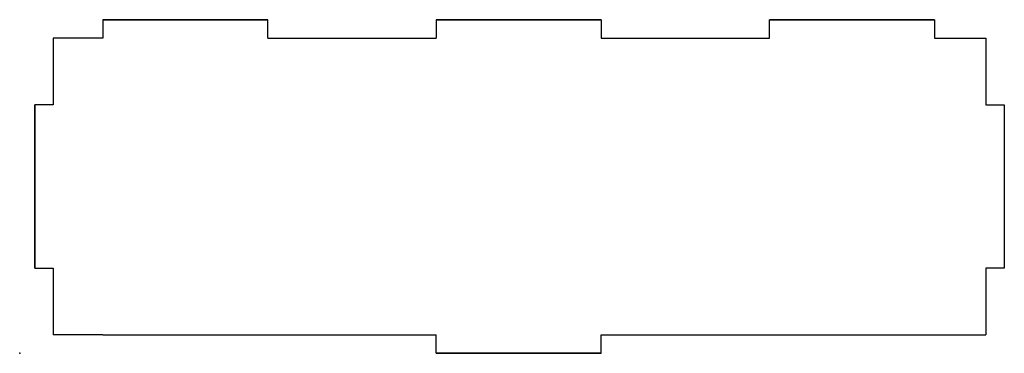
# Model space of a CAD drawing. Header units: centimetres. Extents: x 0 to 29.6, y 0 to 10.
import ezdxf

# ---------------------------------------------------------------- set-up
doc = ezdxf.new("R2010")
doc.units = ezdxf.units.CM
doc.header["$MEASUREMENT"] = 0
doc.layers.add('SensorBox_back v5_Sketch1', color=7, linetype='Continuous')

msp = doc.modelspace()

# ---------------------------------------------------------------- linework, layer by layer
at = {"layer": 'SensorBox_back v5_Sketch1'}
for p, q in [((2.5, 10), (2.5, 9.45)), ((7.45, 10), (2.5, 10)), ((2.5, 10), (7.45, 10)), ((7.45, 10), (2.5, 10)), ((2.5, 10), (7.45, 10)), ((2.5, 10), (7.45, 10)), ((7.45, 9.45), (7.45, 10)), ((12.5, 10), (17.45, 10)), ((12.5, 10), (17.45, 10)), ((17.45, 10), (12.5, 10)), ((12.5, 10), (17.45, 10)), ((12.5, 10), (12.5, 9.45)), ((17.45, 10), (12.5, 10)), ((17.45, 10), (15, 10)), ((15, 10), (17.45, 10)), ((17.45, 10), (17.45, 9.45)), ((22.5, 10), (27.45, 10)), ((27.45, 10), (22.5, 10)), ((22.5, 10), (27.45, 10)), ((22.5, 10), (27.45, 10)), ((22.5, 9.45), (22.5, 10)), ((27.45, 10), (22.5, 10)), ((27.45, 10), (22.5, 10)), ((27.45, 10), (27.45, 9.45)), ((2.5, 9.45), (1, 9.45)), ((1, 9.45), (1, 7.45)), ((7.45, 9.45), (12.5, 9.45)), ((17.45, 9.45), (22.5, 9.45)), ((27.45, 9.45), (29, 9.45)), ((29, 9.45), (29, 7.45)), ((1, 7.45), (0.45, 7.45)), ((0.45, 2.55), (0.45, 7.45)), ((0.45, 7.45), (0.45, 2.55)), ((0.45, 7.45), (0.45, 5)), ((29, 7.45), (29.55, 7.45)), ((29.55, 7.45), (29.55, 2.55)), ((0.45, 2.55), (1, 2.55)), ((1, 2.55), (1, 0.55)), ((29, 2.55), (29, 0.55)), ((29.55, 2.55), (29, 2.55)), ((2.5, 0.55), (1, 0.55)), ((2.5, 0.55), (7.45, 0.55)), ((7.45, 0.55), (12.5, 0.55)), ((12.5, 0), (12.5, 0.55)), ((17.45, 0), (17.45, 0.55)), ((17.45, 0.55), (22.5, 0.55)), ((22.5, 0.55), (27.45, 0.55)), ((27.45, 0.55), (29, 0.55)), ((12.5, 0), (17.45, 0)), ((17.45, 0), (12.5, 0)), ((12.5, 0), (17.45, 0)), ((15, 0), (17.45, 0))]:
    msp.add_line(p, q, dxfattribs=at)
msp.add_point((0, 0), dxfattribs=at)

doc.saveas('drawing.dxf')
